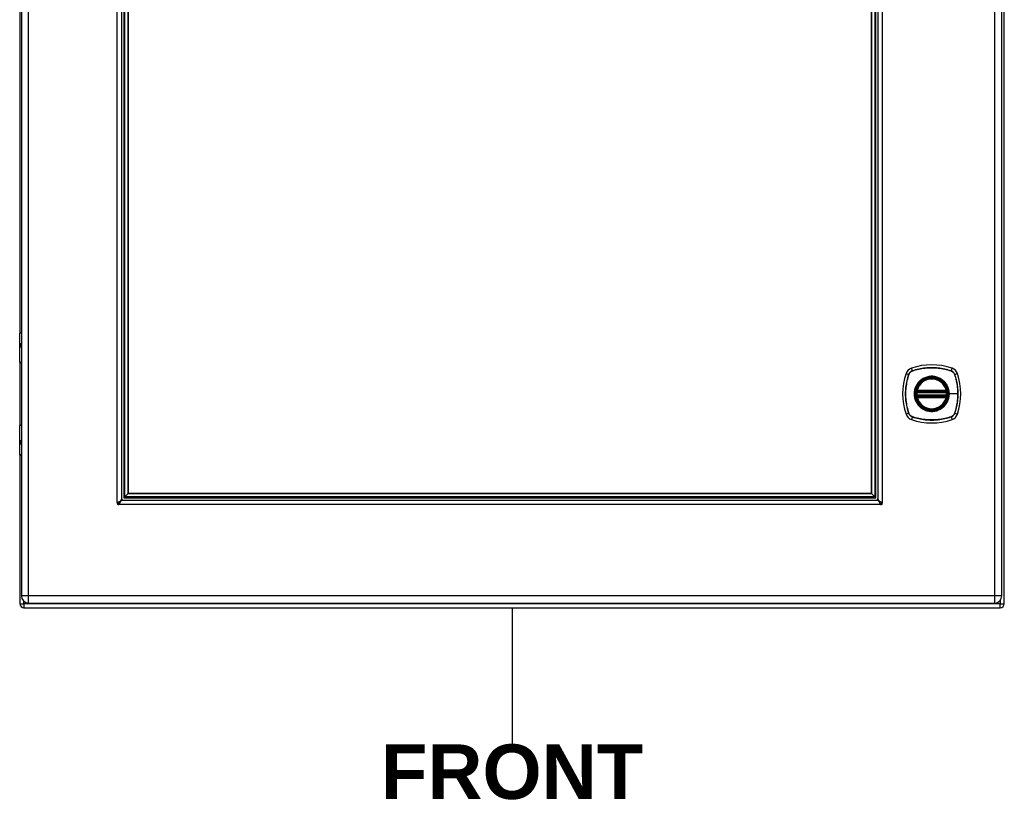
# Model space of a CAD drawing. Header units: inches. Extents: x 0 to 149, y -11 to 97.
# Tile 5 of 13: x 64 to 84, y 37 to 53. Entities that reach past the tile are written whole.
import ezdxf

# ---------------------------------------------------------------- set-up
doc = ezdxf.new("R2010")
doc.units = ezdxf.units.IN
doc.header["$LTSCALE"] = 8.944272
doc.header["$MEASUREMENT"] = 0
doc.layers.get('0').update_dxf_attribs({"lineweight": 25})
for name, color, linetype, lineweight in [('Sketch Geometry(ANSI)', 7, 'Continuous', 25), ('Symbols(ANSI)', 7, 'Continuous', 25), ('Visible Edges(ANSI)', 7, 'Continuous', 25), ('Visible Tangent Edges(ANSI)', 7, 'Continuous', 25)]:
    doc.layers.add(name, color=color, linetype=linetype, lineweight=lineweight)
doc.styles.add('Dimension-ANSI', font='arialbd.ttf')

# ---------------------------------------------------------------- blocks, each defined once
blk = doc.blocks.new('FRONT')
at = {"layer": 'Sketch Geometry(ANSI)'}
blk.add_line((0, 0.15), (0, -0.15), dxfattribs=at)
at = {"layer": 'Symbols(ANSI)', "color": 7, "insert": (0, -0.2119), "char_height": 0.12, "attachment_point": 5, "style": 'Dimension-ANSI'}
blk.add_mtext('\\fArial|b1|i0;FRONT', dxfattribs=at)

msp = doc.modelspace()

# ---------------------------------------------------------------- linework, layer by layer
at = {"layer": 'Visible Edges(ANSI)'}
for p, q in [((83.54636, 41.36297), (83.54636, 60.57944)), ((64.19776, 60.42392), (64.19776, 41.51848)), ((83.49756, 41.51848), (83.49756, 60.42392)), ((66.16572, 58.52875), (66.16572, 43.41365)), ((66.29924, 43.5347), (66.29924, 58.4077)), ((80.93001, 58.4077), (80.93001, 43.5347)), ((81.06353, 43.41365), (81.06353, 58.52875)), ((64.1671, 55.24527), (64.1671, 46.69714)), ((64.16433, 46.12074), (64.16433, 46.68724)), ((64.1834, 46.70631), (64.19776, 46.70631)), ((64.19776, 46.46979), (64.19467, 46.46979)), ((64.19467, 46.42783), (64.19776, 46.42783)), ((64.1671, 46.11197), (64.1671, 44.87824)), ((64.19776, 46.10548), (64.17959, 46.10548)), ((81.83415, 45.55246), (82.40137, 45.55246)), ((81.83017, 45.53326), (82.40535, 45.53326)), ((82.40535, 45.45696), (81.83017, 45.45696)), ((82.40137, 45.43776), (81.83415, 45.43776)), ((64.16433, 44.30298), (64.16433, 44.86948)), ((64.17959, 44.88474), (64.19776, 44.88474)), ((64.19776, 44.56239), (64.19467, 44.56239)), ((64.19467, 44.52042), (64.19776, 44.52042)), ((64.1671, 44.29308), (64.1671, 41.36297)), ((64.19776, 44.2839), (64.1834, 44.2839)), ((66.23143, 43.46689), (66.2136, 43.44906)), ((66.23143, 43.46689), (66.298, 43.53345)), ((66.29924, 43.5347), (66.298, 43.53345)), ((80.93001, 43.5347), (66.29924, 43.5347)), ((80.93125, 43.53345), (80.93001, 43.5347)), ((80.93125, 43.53345), (80.99781, 43.46689)), ((81.01565, 43.44906), (80.99781, 43.46689)), ((66.17819, 43.40118), (81.05105, 43.40118)), ((64.33923, 41.37702), (83.35609, 41.37702)), ((64.24849, 41.28157), (83.46496, 41.28157))]:
    msp.add_line(p, q, dxfattribs=at)
at = {"layer": 'Visible Edges(ANSI)', "flags": 128}
for points in [[(81.81889, 45.54665), (81.81888, 45.54659), (81.81886, 45.54644), (81.81881, 45.54618), (81.81875, 45.54583), (81.81867, 45.54537), (81.81858, 45.54482), (81.81847, 45.54417), (81.81835, 45.54344), (81.81822, 45.54261), (81.81808, 45.5417), (81.81793, 45.54071), (81.81777, 45.53964), (81.8176, 45.5385), (81.81743, 45.5373), (81.81725, 45.53603), (81.81708, 45.5347), (81.8169, 45.53333), (81.81672, 45.53191), (81.81655, 45.53046), (81.81638, 45.52898), (81.81621, 45.52747), (81.81605, 45.52595), (81.8159, 45.52441), (81.81575, 45.52286)], [(81.81575, 45.46736), (81.8159, 45.46581), (81.81605, 45.46425), (81.81621, 45.46272), (81.81638, 45.4612), (81.81655, 45.45971), (81.81673, 45.45826), (81.8169, 45.45685), (81.81708, 45.45547), (81.81726, 45.45415), (81.81743, 45.45289), (81.8176, 45.45168), (81.81777, 45.45055), (81.81793, 45.44948), (81.81808, 45.44849), (81.81823, 45.44758), (81.81836, 45.44676), (81.81848, 45.44602), (81.81858, 45.44538), (81.81867, 45.44483), (81.81875, 45.44438), (81.81881, 45.44403), (81.81885, 45.44378), (81.81888, 45.44362), (81.81889, 45.44357)], [(82.41976, 45.52286), (82.41962, 45.52441), (82.41946, 45.52595), (82.4193, 45.52747), (82.41914, 45.52898), (82.41897, 45.53046), (82.41879, 45.53191), (82.41862, 45.53333), (82.41844, 45.5347), (82.41826, 45.53603), (82.41809, 45.5373), (82.41791, 45.5385), (82.41775, 45.53964), (82.41759, 45.54071), (82.41743, 45.5417), (82.41729, 45.54261), (82.41716, 45.54344), (82.41704, 45.54417), (82.41693, 45.54482), (82.41684, 45.54537), (82.41676, 45.54583), (82.4167, 45.54618), (82.41666, 45.54644), (82.41663, 45.54659), (82.41662, 45.54665)], [(82.41662, 45.44357), (82.41663, 45.44362), (82.41666, 45.44378), (82.4167, 45.44403), (82.41676, 45.44438), (82.41684, 45.44483), (82.41693, 45.44538), (82.41704, 45.44602), (82.41716, 45.44676), (82.41729, 45.44758), (82.41743, 45.44849), (82.41758, 45.44948), (82.41774, 45.45055), (82.41791, 45.45168), (82.41808, 45.45289), (82.41826, 45.45415), (82.41843, 45.45547), (82.41861, 45.45685), (82.41879, 45.45826), (82.41896, 45.45971), (82.41913, 45.4612), (82.4193, 45.46272), (82.41946, 45.46425), (82.41962, 45.46581), (82.41976, 45.46736)], [(66.08433, 43.3534), (66.08446, 43.35349), (66.08461, 43.35359), (66.08479, 43.35371), (66.08498, 43.35384), (66.0852, 43.35399), (66.08544, 43.35414), (66.0857, 43.35431), (66.08598, 43.35448), (66.08629, 43.35467), (66.08661, 43.35486), (66.08695, 43.35507), (66.08732, 43.35527), (66.0877, 43.35549), (66.08807, 43.35569), (66.08842, 43.35588), (66.08876, 43.35606), (66.08908, 43.35622), (66.08938, 43.35638), (66.08966, 43.35652), (66.08993, 43.35665), (66.09016, 43.35676), (66.09038, 43.35687), (66.09057, 43.35695), (66.09073, 43.35703)], [(66.09073, 43.35703), (66.09576, 43.35939), (66.10074, 43.36175), (66.10565, 43.3641), (66.11048, 43.36646), (66.11521, 43.36881), (66.11983, 43.37117), (66.12432, 43.37353), (66.12865, 43.37589), (66.1328, 43.37825), (66.13676, 43.38061), (66.14052, 43.38296), (66.14406, 43.38531), (66.14738, 43.38767), (66.15046, 43.39004), (66.15329, 43.3924), (66.15584, 43.39476), (66.15812, 43.39712), (66.16011, 43.39948), (66.16181, 43.40184), (66.16321, 43.40421), (66.16431, 43.40657), (66.16509, 43.40893), (66.16556, 43.41129), (66.16572, 43.41365)], [(66.12157, 43.32618), (66.1215, 43.32602), (66.12141, 43.32583), (66.12131, 43.32562), (66.12119, 43.32538), (66.12106, 43.32512), (66.12092, 43.32484), (66.12077, 43.32454), (66.1206, 43.32422), (66.12042, 43.32388), (66.12023, 43.32352), (66.12003, 43.32315), (66.11982, 43.32277), (66.11961, 43.32241), (66.11941, 43.32207), (66.11921, 43.32174), (66.11903, 43.32144), (66.11885, 43.32116), (66.11869, 43.3209), (66.11853, 43.32066), (66.11839, 43.32044), (66.11826, 43.32024), (66.11814, 43.32007), (66.11803, 43.31992), (66.11794, 43.31979)], [(66.17819, 43.40118), (66.17583, 43.40102), (66.17347, 43.40055), (66.17112, 43.39977), (66.16877, 43.39868), (66.16641, 43.39729), (66.16405, 43.39559), (66.16169, 43.3936), (66.15933, 43.39133), (66.15697, 43.38878), (66.15462, 43.38597), (66.15226, 43.38291), (66.14991, 43.3796), (66.14755, 43.37605), (66.14519, 43.37228), (66.14282, 43.36831), (66.14046, 43.36415), (66.13811, 43.35983), (66.13574, 43.35535), (66.13338, 43.35072), (66.13102, 43.34597), (66.12866, 43.34113), (66.1263, 43.33621), (66.12394, 43.33122), (66.12157, 43.32618)], [(81.10768, 43.32618), (81.10531, 43.33122), (81.10296, 43.3362), (81.1006, 43.34111), (81.09825, 43.34594), (81.09589, 43.35067), (81.09354, 43.35528), (81.09117, 43.35977), (81.08881, 43.36411), (81.08645, 43.36826), (81.0841, 43.37222), (81.08175, 43.37598), (81.07939, 43.37952), (81.07703, 43.38284), (81.07467, 43.38592), (81.07231, 43.38875), (81.06995, 43.3913), (81.06759, 43.39358), (81.06523, 43.39557), (81.06286, 43.39727), (81.0605, 43.39867), (81.05814, 43.39977), (81.05578, 43.40055), (81.05342, 43.40102), (81.05105, 43.40118)], [(81.06353, 43.41365), (81.06368, 43.41129), (81.06415, 43.40893), (81.06494, 43.40658), (81.06602, 43.40422), (81.06742, 43.40187), (81.06911, 43.39951), (81.0711, 43.39715), (81.07338, 43.39478), (81.07593, 43.39243), (81.07874, 43.39007), (81.0818, 43.38772), (81.08511, 43.38537), (81.08865, 43.38301), (81.09242, 43.38064), (81.0964, 43.37828), (81.10055, 43.37592), (81.10488, 43.37356), (81.10936, 43.3712), (81.11399, 43.36884), (81.11873, 43.36647), (81.12357, 43.36411), (81.1285, 43.36175), (81.13348, 43.35939), (81.13852, 43.35703)], [(81.1113, 43.31979), (81.11122, 43.31992), (81.11111, 43.32007), (81.11099, 43.32024), (81.11086, 43.32044), (81.11072, 43.32066), (81.11056, 43.3209), (81.1104, 43.32116), (81.11022, 43.32144), (81.11004, 43.32174), (81.10984, 43.32207), (81.10964, 43.32241), (81.10943, 43.32277), (81.10922, 43.32315), (81.10902, 43.32352), (81.10882, 43.32388), (81.10865, 43.32422), (81.10848, 43.32454), (81.10833, 43.32484), (81.10819, 43.32512), (81.10806, 43.32538), (81.10794, 43.32562), (81.10784, 43.32583), (81.10775, 43.32602), (81.10768, 43.32618)], [(81.13852, 43.35703), (81.13868, 43.35695), (81.13887, 43.35687), (81.13909, 43.35676), (81.13932, 43.35665), (81.13958, 43.35652), (81.13987, 43.35638), (81.14017, 43.35622), (81.14049, 43.35606), (81.14083, 43.35588), (81.14118, 43.35569), (81.14155, 43.35549), (81.14193, 43.35527), (81.14229, 43.35507), (81.14264, 43.35486), (81.14296, 43.35467), (81.14326, 43.35448), (81.14355, 43.35431), (81.14381, 43.35414), (81.14405, 43.35399), (81.14426, 43.35384), (81.14446, 43.35371), (81.14464, 43.35359), (81.14479, 43.35349), (81.14492, 43.3534)]]:
    msp.add_lwpolyline(points, dxfattribs=at)
at = {"layer": 'Visible Edges(ANSI)'}
for radius in [0.30995, 0.30519]:
    msp.add_circle((82.11776, 45.49511), radius, dxfattribs=at)
for centre, radius, start, end in [((64.1834, 46.68724), 0.01907, 90, 180), ((64.17959, 46.12074), 0.01526, 180, 270), ((81.77402, 45.83884), 0.17167, 108.772163, 161.227837), ((82.11776, 44.82752), 1.23981, 71.227837, 108.772163), ((82.46149, 45.83884), 0.17167, 18.772163, 71.227837), ((82.78535, 45.49511), 1.23981, 161.227837, 198.772163), ((82.11776, 45.49511), 0.30328, 13.634392, 166.365608), ((81.45016, 45.49511), 1.23981, 341.227837, 18.772163), ((82.11776, 45.49511), 0.30328, 166.365608, 170.215981), ((81.83415, 45.5639), 0.01144, 166.365608, 270), ((82.40137, 45.5639), 0.01144, 270, 13.634392), ((82.11776, 45.49511), 0.30328, 9.784019, 13.634392), ((82.11776, 45.49511), 0.30328, 174.749905, 185.250095), ((81.83017, 45.5447), 0.01144, 170.215981, 270), ((81.83017, 45.44552), 0.01144, 90, 189.784019), ((82.11776, 45.49511), 0.30328, 189.784019, 193.634392), ((81.83415, 45.42632), 0.01144, 90, 193.634392), ((82.11776, 45.49511), 0.30328, 193.634392, 346.365608), ((82.40137, 45.42632), 0.01144, 346.365608, 90), ((82.40535, 45.5447), 0.01144, 270, 9.784019), ((82.40535, 45.44552), 0.01144, 350.215981, 90), ((82.11776, 45.49511), 0.30328, 346.365608, 350.215981), ((82.11776, 45.49511), 0.30328, 354.749905, 5.250095), ((81.77402, 45.15137), 0.17167, 198.772163, 251.227837), ((82.11776, 46.1627), 1.23981, 251.227837, 288.772163), ((82.46149, 45.15137), 0.17167, 288.772163, 341.227837), ((64.17959, 44.86948), 0.01526, 90, 180), ((64.1834, 44.30298), 0.01907, 180, 270), ((66.21417, 43.44963), 0.04845, 180, 270), ((81.01508, 43.44963), 0.04845, 270, 0), ((66.10444, 43.3399), 0.02422, 146.132024, 303.867976), ((66.14489, 43.37986), 0.03004, 200.071991, 248.678274), ((66.21417, 43.44963), 0.0866, 223.119522, 226.880478), ((81.01508, 43.44963), 0.0866, 313.119522, 316.880478), ((81.08436, 43.37986), 0.03004, 291.321726, 339.928009), ((81.1248, 43.3399), 0.02422, 236.132024, 33.867976), ((64.33923, 41.51848), 0.14147, 180, 270), ((83.35609, 41.51848), 0.14147, 270, 0), ((64.24849, 41.36297), 0.08139, 180, 270), ((83.46496, 41.36297), 0.08139, 270, 0)]:
    msp.add_arc(centre, radius, start, end, dxfattribs=at)
at = {"layer": 'Visible Tangent Edges(ANSI)'}
for p, q in [((64.33923, 41.51848), (64.33923, 60.42392)), ((83.35609, 60.42392), (83.35609, 41.51848)), ((66.08433, 43.3534), (66.08433, 58.589)), ((81.14492, 58.589), (81.14492, 43.3534)), ((66.2136, 58.49334), (66.2136, 43.44906)), ((66.23143, 43.46689), (66.23143, 58.47551)), ((66.298, 58.40895), (66.298, 43.53345)), ((80.93125, 43.53345), (80.93125, 58.40895)), ((80.99781, 58.47551), (80.99781, 43.46689)), ((81.01565, 43.44906), (81.01565, 58.49334)), ((64.19776, 46.68724), (64.16433, 46.68724)), ((64.18629, 46.47933), (64.19776, 46.47933)), ((64.19776, 46.41829), (64.18629, 46.41829)), ((64.16433, 46.12074), (64.19776, 46.12074)), ((81.73686, 45.94817), (81.71878, 46.00138)), ((81.73753, 45.94617), (81.73795, 45.94632)), ((82.49756, 45.94632), (82.49799, 45.94617)), ((82.49865, 45.94817), (82.51674, 46.00138)), ((81.61149, 45.89409), (81.6647, 45.876)), ((81.66655, 45.87491), (81.6667, 45.87534)), ((82.56882, 45.87534), (82.56897, 45.87491)), ((82.57082, 45.876), (82.62403, 45.89409)), ((81.82303, 45.5666), (81.83415, 45.5639)), ((81.83415, 45.55246), (81.83415, 45.5639)), ((82.40137, 45.5639), (81.83415, 45.5639)), ((81.83415, 45.54286), (81.83415, 45.55246)), ((82.40137, 45.5639), (82.41249, 45.5666)), ((82.40137, 45.5639), (82.40137, 45.55246)), ((82.40137, 45.55246), (82.40137, 45.54286)), ((81.82715, 45.52181), (81.81575, 45.52286)), ((81.82715, 45.4684), (81.81575, 45.46736)), ((81.82467, 45.54565), (81.81889, 45.54665)), ((81.81889, 45.44357), (81.82467, 45.44457)), ((81.83415, 45.42632), (81.82303, 45.42362)), ((81.82715, 45.52181), (82.40837, 45.52181)), ((82.40837, 45.4684), (81.82715, 45.4684)), ((81.83017, 45.53326), (81.83017, 45.54303)), ((81.83017, 45.44719), (81.83017, 45.45696)), ((81.83415, 45.54286), (82.40137, 45.54286)), ((81.83415, 45.43776), (81.83415, 45.44736)), ((82.40137, 45.44736), (81.83415, 45.44736)), ((81.83415, 45.42632), (81.83415, 45.43776)), ((81.83415, 45.42632), (82.40137, 45.42632)), ((82.40137, 45.44736), (82.40137, 45.43776)), ((82.40137, 45.43776), (82.40137, 45.42632)), ((82.41249, 45.42362), (82.40137, 45.42632)), ((82.40535, 45.54303), (82.40535, 45.53326)), ((82.40535, 45.45696), (82.40535, 45.44719)), ((82.41976, 45.52286), (82.40837, 45.52181)), ((82.41976, 45.46736), (82.40837, 45.4684)), ((82.41662, 45.54665), (82.41085, 45.54565)), ((82.41085, 45.44457), (82.41662, 45.44357)), ((82.45897, 45.49511), (82.46356, 45.49511)), ((82.63211, 45.49511), (82.46356, 45.49511)), ((81.6647, 45.11421), (81.61149, 45.09613)), ((81.6667, 45.11488), (81.66655, 45.1153)), ((81.73686, 45.04205), (81.71878, 44.98884)), ((81.73795, 45.0439), (81.73753, 45.04405)), ((82.49799, 45.04405), (82.49756, 45.0439)), ((82.49865, 45.04205), (82.51674, 44.98884)), ((82.56897, 45.1153), (82.56882, 45.11488)), ((82.57082, 45.11421), (82.62403, 45.09613)), ((64.19776, 44.86948), (64.16433, 44.86948)), ((64.18629, 44.57192), (64.19776, 44.57192)), ((64.19776, 44.51089), (64.18629, 44.51089)), ((64.16433, 44.30298), (64.19776, 44.30298)), ((66.2136, 43.44906), (81.01565, 43.44906)), ((80.99781, 43.46689), (66.23143, 43.46689)), ((66.298, 43.53345), (80.93125, 43.53345)), ((81.1113, 43.31979), (66.11794, 43.31979)), ((64.33923, 41.51848), (64.19776, 41.51848)), ((83.35609, 41.51848), (64.33923, 41.51848)), ((64.33923, 41.37702), (64.33923, 41.51848)), ((83.35609, 41.51848), (83.35609, 41.37702)), ((83.49756, 41.51848), (83.35609, 41.51848)), ((64.1671, 41.36297), (64.24849, 41.36297)), ((64.24849, 41.36297), (64.24849, 41.40995)), ((64.24849, 41.36297), (64.24849, 41.28157)), ((64.32989, 41.36297), (64.24849, 41.36297)), ((83.46496, 41.36297), (64.32989, 41.36297)), ((83.46496, 41.42815), (83.46496, 41.36297)), ((83.46496, 41.28157), (83.46496, 41.36297)), ((83.46496, 41.36297), (83.54636, 41.36297))]:
    msp.add_line(p, q, dxfattribs=at)
at = {"layer": 'Visible Tangent Edges(ANSI)', "flags": 128}
for points in [[(64.18629, 46.47933), (64.18424, 46.47911), (64.18229, 46.47842), (64.1805, 46.47726), (64.17887, 46.47563), (64.17741, 46.47352), (64.17614, 46.47096), (64.17506, 46.46798), (64.17419, 46.46462), (64.17351, 46.46094), (64.17303, 46.45702), (64.17275, 46.45294), (64.17266, 46.44877), (64.17275, 46.44461), (64.17304, 46.44053), (64.17353, 46.43662), (64.17421, 46.43295), (64.17508, 46.42959), (64.17616, 46.42661), (64.17743, 46.42408), (64.1789, 46.422), (64.18053, 46.42038), (64.18232, 46.41922), (64.18425, 46.41853), (64.18629, 46.41829)], [(64.19467, 46.42783), (64.19274, 46.42799), (64.19092, 46.42847), (64.18922, 46.42926), (64.18767, 46.43038), (64.18628, 46.43181), (64.18507, 46.43355), (64.18405, 46.4356), (64.18322, 46.43791), (64.18258, 46.44043), (64.18212, 46.44312), (64.18185, 46.44592), (64.18176, 46.44879), (64.18184, 46.45165), (64.18211, 46.45445), (64.18257, 46.45715), (64.18321, 46.45968), (64.18404, 46.46199), (64.18506, 46.46404), (64.18626, 46.4658), (64.18764, 46.46725), (64.18919, 46.46837), (64.19089, 46.46917), (64.19273, 46.46964), (64.19467, 46.46979)], [(81.73686, 45.94817), (81.73271, 45.94669), (81.72862, 45.94505), (81.72459, 45.94326), (81.72064, 45.94131), (81.71676, 45.93921), (81.71297, 45.93697), (81.70927, 45.93457), (81.70566, 45.93204), (81.70215, 45.92937), (81.69875, 45.92657), (81.69546, 45.92364), (81.69228, 45.92058), (81.68923, 45.9174), (81.6863, 45.91411), (81.68349, 45.91071), (81.68083, 45.9072), (81.6783, 45.90359), (81.67591, 45.89989), (81.67366, 45.8961), (81.67156, 45.89222), (81.66961, 45.88827), (81.66781, 45.88425), (81.66617, 45.88015), (81.6647, 45.876)], [(81.6667, 45.87534), (81.66819, 45.8794), (81.66983, 45.88339), (81.67163, 45.88732), (81.67357, 45.89119), (81.67565, 45.89497), (81.67787, 45.89867), (81.68023, 45.90229), (81.68272, 45.90582), (81.68535, 45.90924), (81.6881, 45.91257), (81.69097, 45.91579), (81.69396, 45.9189), (81.69707, 45.92189), (81.70029, 45.92477), (81.70362, 45.92752), (81.70705, 45.93014), (81.71057, 45.93264), (81.71419, 45.935), (81.71789, 45.93722), (81.72168, 45.9393), (81.72554, 45.94124), (81.72947, 45.94303), (81.73347, 45.94468), (81.73753, 45.94617)], [(82.49865, 45.94817), (82.46795, 45.95808), (82.43694, 45.96718), (82.40564, 45.97543), (82.3741, 45.98284), (82.34234, 45.98939), (82.31041, 45.99507), (82.27833, 45.99988), (82.24614, 46.00381), (82.21389, 46.00686), (82.1816, 46.00903), (82.14931, 46.01032), (82.11706, 46.01074), (82.08481, 46.01028), (82.05257, 46.00895), (82.02036, 46.00675), (81.98823, 46.00368), (81.95622, 45.99974), (81.92432, 45.99494), (81.89258, 45.98927), (81.86101, 45.98275), (81.82963, 45.97537), (81.79846, 45.96715), (81.76753, 45.95808), (81.73686, 45.94817)], [(81.73795, 45.94632), (81.7685, 45.95629), (81.79932, 45.96542), (81.83038, 45.97371), (81.86166, 45.98116), (81.89314, 45.98775), (81.92479, 45.99347), (81.95659, 45.99833), (81.98853, 46.00232), (82.02058, 46.00543), (82.05271, 46.00766), (82.08488, 46.009), (82.11706, 46.00946), (82.14924, 46.00904), (82.18145, 46.00773), (82.21367, 46.00553), (82.24584, 46.00244), (82.27795, 45.99846), (82.30994, 45.9936), (82.34179, 45.98786), (82.37345, 45.98125), (82.40489, 45.97378), (82.43608, 45.96545), (82.46698, 45.9563), (82.49756, 45.94632)], [(82.49799, 45.94617), (82.50204, 45.94468), (82.50604, 45.94303), (82.50997, 45.94124), (82.51383, 45.9393), (82.51762, 45.93721), (82.52132, 45.93499), (82.52494, 45.93263), (82.52846, 45.93014), (82.53189, 45.92752), (82.53522, 45.92477), (82.53844, 45.9219), (82.54155, 45.9189), (82.54454, 45.91579), (82.54742, 45.91257), (82.55017, 45.90925), (82.55279, 45.90582), (82.55529, 45.90229), (82.55765, 45.89868), (82.55987, 45.89498), (82.56195, 45.89119), (82.56389, 45.88733), (82.56568, 45.88339), (82.56733, 45.8794), (82.56882, 45.87534)], [(82.57082, 45.876), (82.56934, 45.88015), (82.5677, 45.88425), (82.56591, 45.88827), (82.56396, 45.89223), (82.56186, 45.8961), (82.55961, 45.89989), (82.55722, 45.9036), (82.55469, 45.9072), (82.55202, 45.91071), (82.54922, 45.91411), (82.54629, 45.9174), (82.54323, 45.92058), (82.54005, 45.92364), (82.53676, 45.92657), (82.53336, 45.92937), (82.52985, 45.93204), (82.52624, 45.93457), (82.52254, 45.93696), (82.51875, 45.93921), (82.51487, 45.94131), (82.51092, 45.94326), (82.50689, 45.94505), (82.5028, 45.94669), (82.49865, 45.94817)], [(81.6647, 45.876), (81.65478, 45.8453), (81.64569, 45.81429), (81.63743, 45.783), (81.63003, 45.75145), (81.62348, 45.71969), (81.6178, 45.68776), (81.61299, 45.65568), (81.60906, 45.62349), (81.60601, 45.59124), (81.60384, 45.55895), (81.60255, 45.52666), (81.60213, 45.49441), (81.60258, 45.46216), (81.60391, 45.42992), (81.60611, 45.39771), (81.60918, 45.36559), (81.61312, 45.33357), (81.61793, 45.30168), (81.62359, 45.26993), (81.63012, 45.23836), (81.63749, 45.20698), (81.64572, 45.17581), (81.65479, 45.14488), (81.6647, 45.11421)], [(81.66655, 45.1153), (81.65658, 45.14586), (81.64744, 45.17667), (81.63915, 45.20773), (81.63171, 45.23901), (81.62512, 45.27049), (81.61939, 45.30214), (81.61453, 45.33394), (81.61055, 45.36588), (81.60744, 45.39793), (81.60521, 45.43006), (81.60386, 45.46224), (81.6034, 45.49441), (81.60382, 45.52659), (81.60513, 45.5588), (81.60733, 45.59102), (81.61042, 45.6232), (81.6144, 45.6553), (81.61926, 45.68729), (81.625, 45.71914), (81.63162, 45.7508), (81.63909, 45.78224), (81.64741, 45.81343), (81.65657, 45.84433), (81.66655, 45.87491)], [(82.45897, 45.49511), (82.44735, 45.40661), (82.4133, 45.32425), (82.35899, 45.25339), (82.28842, 45.19944), (82.20594, 45.16544), (82.11737, 45.15391), (82.02907, 45.1656), (81.94666, 45.19979), (81.87603, 45.2539), (81.82212, 45.32438), (81.78812, 45.40695), (81.77654, 45.49529), (81.7882, 45.58373), (81.82237, 45.66623), (81.87648, 45.73677), (81.94698, 45.79071), (82.02939, 45.8247), (82.11793, 45.83631), (82.20637, 45.82466), (82.28878, 45.79048), (82.35938, 45.73641), (82.41343, 45.66577), (82.44737, 45.58347), (82.45897, 45.49511)], [(81.89726, 45.7612), (81.8952, 45.75947), (81.89315, 45.75773), (81.89111, 45.75597), (81.88909, 45.75419), (81.88708, 45.7524), (81.88509, 45.7506), (81.88311, 45.74878), (81.88114, 45.74694), (81.87919, 45.74509), (81.87725, 45.74323), (81.87532, 45.74135), (81.87341, 45.73945), (81.87152, 45.73754), (81.86964, 45.73562), (81.86777, 45.73368), (81.86592, 45.73173), (81.86409, 45.72976), (81.86227, 45.72778), (81.86046, 45.72579), (81.85867, 45.72378), (81.8569, 45.72175), (81.85514, 45.71972), (81.85339, 45.71767), (81.85167, 45.71561)], [(82.33826, 45.7612), (82.32262, 45.77343), (82.30625, 45.78476), (82.28922, 45.79515), (82.27161, 45.80457), (82.25349, 45.81297), (82.23494, 45.82032), (82.21603, 45.82658), (82.19684, 45.83171), (82.17737, 45.83571), (82.15762, 45.83858), (82.13769, 45.84031), (82.11768, 45.8409), (82.09769, 45.84033), (82.07779, 45.83858), (82.05803, 45.83567), (82.03848, 45.83163), (82.0192, 45.82647), (82.00025, 45.82022), (81.98171, 45.8129), (81.96363, 45.80453), (81.94609, 45.79512), (81.92915, 45.78474), (81.91286, 45.77342), (81.89726, 45.7612)], [(82.38385, 45.71561), (82.38212, 45.71767), (82.38037, 45.71972), (82.37861, 45.72176), (82.37684, 45.72378), (82.37505, 45.72579), (82.37324, 45.72779), (82.37142, 45.72977), (82.36958, 45.73174), (82.36773, 45.73369), (82.36587, 45.73563), (82.36399, 45.73755), (82.36209, 45.73946), (82.36018, 45.74136), (82.35826, 45.74324), (82.35632, 45.7451), (82.35437, 45.74695), (82.3524, 45.74879), (82.35042, 45.75061), (82.34843, 45.75241), (82.34642, 45.7542), (82.3444, 45.75597), (82.34236, 45.75773), (82.34032, 45.75947), (82.33826, 45.7612)], [(82.56897, 45.87491), (82.57406, 45.85966), (82.57894, 45.84434), (82.58362, 45.82895), (82.58808, 45.8135), (82.59234, 45.79799), (82.59638, 45.78243), (82.60021, 45.7668), (82.60383, 45.75111), (82.60724, 45.73536), (82.61043, 45.71956), (82.61341, 45.7037), (82.61617, 45.6878), (82.61871, 45.67186), (82.62103, 45.65589), (82.62314, 45.63988), (82.62502, 45.62384), (82.62668, 45.60778), (82.62812, 45.5917), (82.62934, 45.57561), (82.63034, 45.55951), (82.63111, 45.54341), (82.63167, 45.5273), (82.632, 45.5112), (82.63211, 45.49511)], [(82.57082, 45.11421), (82.58073, 45.14489), (82.58981, 45.17588), (82.59807, 45.20715), (82.60547, 45.23867), (82.61202, 45.27041), (82.6177, 45.30233), (82.6225, 45.33439), (82.62644, 45.36656), (82.62949, 45.39879), (82.63166, 45.43107), (82.63296, 45.46334), (82.63339, 45.49557), (82.63294, 45.5278), (82.63161, 45.56004), (82.62942, 45.59227), (82.62635, 45.62445), (82.62241, 45.65653), (82.61759, 45.6885), (82.61192, 45.7203), (82.60539, 45.75191), (82.59801, 45.78329), (82.58979, 45.81443), (82.58072, 45.84535), (82.57082, 45.876)], [(81.85167, 45.71561), (81.83943, 45.69998), (81.82808, 45.68362), (81.81767, 45.66661), (81.80824, 45.64901), (81.79983, 45.63089), (81.7925, 45.61231), (81.78626, 45.59336), (81.78113, 45.57411), (81.77713, 45.55459), (81.77425, 45.53487), (81.77253, 45.51497), (81.77195, 45.49497), (81.77254, 45.47499), (81.77428, 45.45515), (81.77715, 45.4355), (81.78119, 45.41599), (81.78636, 45.39668), (81.79263, 45.37768), (81.79997, 45.35908), (81.80836, 45.34096), (81.81774, 45.32344), (81.82811, 45.30652), (81.83944, 45.29022), (81.85167, 45.27461)], [(81.82303, 45.5666), (81.82282, 45.56569), (81.82263, 45.56478), (81.82246, 45.56387), (81.82232, 45.56295), (81.8222, 45.56203), (81.8221, 45.56111), (81.82202, 45.56018), (81.82197, 45.55926), (81.82194, 45.55834), (81.82193, 45.55743), (81.82195, 45.55652), (81.82199, 45.55561), (81.82206, 45.5547), (81.82215, 45.5538), (81.82227, 45.55291), (81.82242, 45.55203), (81.8226, 45.55117), (81.8228, 45.55032), (81.82303, 45.54948), (81.8233, 45.54867), (81.82359, 45.54787), (81.82392, 45.5471), (81.82428, 45.54636), (81.82467, 45.54565)], [(82.46356, 45.49511), (82.46341, 45.50505), (82.46297, 45.51499), (82.46225, 45.52494), (82.46123, 45.53487), (82.45993, 45.54478), (82.45834, 45.55465), (82.45647, 45.56447), (82.45433, 45.57422), (82.45191, 45.5839), (82.44921, 45.5935), (82.44624, 45.60299), (82.44299, 45.61238), (82.43948, 45.62168), (82.43568, 45.63089), (82.43162, 45.64), (82.4273, 45.64899), (82.42271, 45.65787), (82.41787, 45.6666), (82.41279, 45.67518), (82.40747, 45.6836), (82.4019, 45.69186), (82.39611, 45.69995), (82.39009, 45.70787), (82.38385, 45.71561)], [(82.41085, 45.54565), (82.41124, 45.54636), (82.41159, 45.5471), (82.41192, 45.54787), (82.41222, 45.54867), (82.41248, 45.54948), (82.41271, 45.55032), (82.41292, 45.55117), (82.41309, 45.55203), (82.41324, 45.55291), (82.41336, 45.5538), (82.41346, 45.5547), (82.41352, 45.55561), (82.41357, 45.55652), (82.41358, 45.55743), (82.41358, 45.55834), (82.41355, 45.55926), (82.41349, 45.56018), (82.41342, 45.56111), (82.41332, 45.56203), (82.41319, 45.56295), (82.41305, 45.56387), (82.41288, 45.56478), (82.4127, 45.56569), (82.41249, 45.5666)], [(81.82467, 45.44457), (81.82428, 45.44386), (81.82392, 45.44312), (81.82359, 45.44234), (81.8233, 45.44155), (81.82303, 45.44073), (81.8228, 45.4399), (81.8226, 45.43905), (81.82242, 45.43818), (81.82227, 45.4373), (81.82215, 45.43641), (81.82206, 45.43552), (81.82199, 45.43461), (81.82195, 45.4337), (81.82193, 45.43279), (81.82194, 45.43187), (81.82197, 45.43095), (81.82202, 45.43003), (81.8221, 45.42911), (81.8222, 45.42819), (81.82232, 45.42727), (81.82246, 45.42635), (81.82263, 45.42543), (81.82282, 45.42452), (81.82303, 45.42362)], [(81.82467, 45.54565), (81.82485, 45.54549), (81.82504, 45.54534), (81.82523, 45.54519), (81.82543, 45.54505), (81.82563, 45.54491), (81.82584, 45.54477), (81.82605, 45.54463), (81.82627, 45.5445), (81.82649, 45.54437), (81.82671, 45.54425), (81.82694, 45.54413), (81.82717, 45.54401), (81.82741, 45.5439), (81.82765, 45.54379), (81.82789, 45.54369), (81.82813, 45.5436), (81.82838, 45.54351), (81.82863, 45.54342), (81.82888, 45.54334), (81.82913, 45.54327), (81.82939, 45.5432), (81.82965, 45.54314), (81.82991, 45.54308), (81.83017, 45.54303)], [(81.83017, 45.44719), (81.82991, 45.44714), (81.82965, 45.44708), (81.82939, 45.44702), (81.82913, 45.44695), (81.82888, 45.44688), (81.82863, 45.4468), (81.82838, 45.44672), (81.82813, 45.44663), (81.82789, 45.44653), (81.82764, 45.44643), (81.8274, 45.44633), (81.82717, 45.44622), (81.82694, 45.4461), (81.82671, 45.44598), (81.82649, 45.44586), (81.82627, 45.44573), (81.82605, 45.44559), (81.82584, 45.44546), (81.82563, 45.44531), (81.82543, 45.44517), (81.82523, 45.44502), (81.82504, 45.44487), (81.82485, 45.44472), (81.82467, 45.44457)], [(81.82715, 45.52181), (81.82729, 45.52256), (81.82744, 45.5233), (81.82759, 45.52403), (81.82775, 45.52476), (81.82791, 45.52547), (81.82808, 45.52617), (81.82825, 45.52685), (81.82842, 45.52751), (81.82859, 45.52815), (81.82876, 45.52876), (81.82893, 45.52934), (81.82909, 45.52988), (81.82924, 45.5304), (81.82939, 45.53087), (81.82953, 45.53131), (81.82965, 45.53171), (81.82977, 45.53207), (81.82987, 45.53238), (81.82996, 45.53264), (81.83003, 45.53286), (81.83009, 45.53303), (81.83013, 45.53316), (81.83016, 45.53323), (81.83017, 45.53326)], [(81.83017, 45.45696), (81.83016, 45.45698), (81.83013, 45.45706), (81.83009, 45.45718), (81.83003, 45.45735), (81.82996, 45.45757), (81.82987, 45.45783), (81.82977, 45.45814), (81.82966, 45.45849), (81.82953, 45.45889), (81.82939, 45.45933), (81.82924, 45.4598), (81.82909, 45.46032), (81.82893, 45.46086), (81.82877, 45.46144), (81.8286, 45.46205), (81.82843, 45.46269), (81.82826, 45.46335), (81.82809, 45.46403), (81.82792, 45.46473), (81.82775, 45.46544), (81.82759, 45.46617), (81.82744, 45.46691), (81.82729, 45.46766), (81.82715, 45.4684)], [(81.83017, 45.54303), (81.83033, 45.54302), (81.8305, 45.543), (81.83066, 45.54299), (81.83083, 45.54298), (81.83099, 45.54297), (81.83116, 45.54295), (81.83132, 45.54294), (81.83149, 45.54293), (81.83165, 45.54292), (81.83182, 45.54292), (81.83198, 45.54291), (81.83215, 45.5429), (81.83232, 45.54289), (81.83248, 45.54289), (81.83265, 45.54288), (81.83282, 45.54288), (81.83298, 45.54287), (81.83315, 45.54287), (81.83332, 45.54286), (81.83348, 45.54286), (81.83365, 45.54286), (81.83381, 45.54286), (81.83398, 45.54286), (81.83415, 45.54286)], [(81.83415, 45.44736), (81.83398, 45.44736), (81.83381, 45.44736), (81.83365, 45.44736), (81.83348, 45.44735), (81.83332, 45.44735), (81.83315, 45.44735), (81.83298, 45.44734), (81.83282, 45.44734), (81.83265, 45.44734), (81.83248, 45.44733), (81.83232, 45.44732), (81.83215, 45.44732), (81.83198, 45.44731), (81.83182, 45.4473), (81.83165, 45.44729), (81.83149, 45.44728), (81.83132, 45.44727), (81.83116, 45.44726), (81.83099, 45.44725), (81.83083, 45.44724), (81.83066, 45.44723), (81.8305, 45.44721), (81.83033, 45.4472), (81.83017, 45.44719)], [(82.38385, 45.27461), (82.3901, 45.28237), (82.39614, 45.29031), (82.40195, 45.29843), (82.40753, 45.30672), (82.41286, 45.31517), (82.41795, 45.32376), (82.42278, 45.33249), (82.42736, 45.34134), (82.43167, 45.35031), (82.43571, 45.35939), (82.43949, 45.36858), (82.44301, 45.37788), (82.44626, 45.38728), (82.44923, 45.39678), (82.45194, 45.40637), (82.45437, 45.41604), (82.45652, 45.4258), (82.45838, 45.43562), (82.45997, 45.44549), (82.46126, 45.45539), (82.46227, 45.46532), (82.46298, 45.47526), (82.46342, 45.48519), (82.46356, 45.49511)], [(82.40137, 45.54286), (82.40153, 45.54286), (82.4017, 45.54286), (82.40187, 45.54286), (82.40203, 45.54286), (82.4022, 45.54286), (82.40237, 45.54287), (82.40253, 45.54287), (82.4027, 45.54288), (82.40286, 45.54288), (82.40303, 45.54289), (82.4032, 45.54289), (82.40336, 45.5429), (82.40353, 45.54291), (82.4037, 45.54292), (82.40386, 45.54292), (82.40403, 45.54293), (82.40419, 45.54294), (82.40436, 45.54295), (82.40452, 45.54297), (82.40469, 45.54298), (82.40485, 45.54299), (82.40502, 45.543), (82.40518, 45.54302), (82.40535, 45.54303)], [(82.40535, 45.44719), (82.40518, 45.4472), (82.40502, 45.44721), (82.40485, 45.44723), (82.40469, 45.44724), (82.40452, 45.44725), (82.40436, 45.44726), (82.40419, 45.44727), (82.40403, 45.44728), (82.40386, 45.44729), (82.4037, 45.4473), (82.40353, 45.44731), (82.40336, 45.44732), (82.4032, 45.44732), (82.40303, 45.44733), (82.40286, 45.44734), (82.4027, 45.44734), (82.40253, 45.44734), (82.40237, 45.44735), (82.4022, 45.44735), (82.40203, 45.44735), (82.40187, 45.44736), (82.4017, 45.44736), (82.40153, 45.44736), (82.40137, 45.44736)], [(82.40535, 45.54303), (82.40561, 45.54308), (82.40587, 45.54313), (82.40612, 45.5432), (82.40638, 45.54326), (82.40663, 45.54334), (82.40689, 45.54342), (82.40714, 45.5435), (82.40738, 45.54359), (82.40763, 45.54368), (82.40787, 45.54378), (82.40811, 45.54389), (82.40834, 45.544), (82.40858, 45.54412), (82.4088, 45.54424), (82.40903, 45.54436), (82.40925, 45.54449), (82.40946, 45.54462), (82.40968, 45.54476), (82.40988, 45.5449), (82.41009, 45.54505), (82.41028, 45.54519), (82.41048, 45.54534), (82.41067, 45.54549), (82.41085, 45.54565)], [(82.40535, 45.53326), (82.40535, 45.53323), (82.40538, 45.53316), (82.40542, 45.53303), (82.40548, 45.53286), (82.40555, 45.53264), (82.40564, 45.53238), (82.40575, 45.53207), (82.40586, 45.53171), (82.40599, 45.53131), (82.40613, 45.53087), (82.40627, 45.5304), (82.40643, 45.52988), (82.40659, 45.52934), (82.40675, 45.52876), (82.40692, 45.52815), (82.40709, 45.52751), (82.40726, 45.52685), (82.40743, 45.52617), (82.4076, 45.52547), (82.40776, 45.52476), (82.40792, 45.52403), (82.40808, 45.5233), (82.40823, 45.52256), (82.40837, 45.52181)], [(82.40837, 45.4684), (82.40822, 45.46766), (82.40808, 45.46691), (82.40792, 45.46617), (82.40776, 45.46544), (82.4076, 45.46473), (82.40743, 45.46403), (82.40726, 45.46335), (82.40709, 45.46269), (82.40692, 45.46205), (82.40675, 45.46144), (82.40658, 45.46086), (82.40642, 45.46032), (82.40627, 45.4598), (82.40612, 45.45933), (82.40598, 45.45889), (82.40586, 45.45849), (82.40574, 45.45814), (82.40564, 45.45783), (82.40555, 45.45757), (82.40548, 45.45735), (82.40542, 45.45718), (82.40538, 45.45706), (82.40535, 45.45698), (82.40535, 45.45696)], [(82.41085, 45.44457), (82.41067, 45.44472), (82.41048, 45.44487), (82.41028, 45.44502), (82.41009, 45.44517), (82.40988, 45.44531), (82.40968, 45.44545), (82.40946, 45.44558), (82.40925, 45.44572), (82.40903, 45.44584), (82.4088, 45.44597), (82.40857, 45.44609), (82.40834, 45.4462), (82.40811, 45.44632), (82.40787, 45.44642), (82.40763, 45.44652), (82.40738, 45.44662), (82.40713, 45.44671), (82.40689, 45.4468), (82.40663, 45.44688), (82.40638, 45.44695), (82.40612, 45.44702), (82.40587, 45.44708), (82.40561, 45.44714), (82.40535, 45.44719)], [(82.41249, 45.42362), (82.4127, 45.42452), (82.41288, 45.42543), (82.41305, 45.42635), (82.41319, 45.42727), (82.41332, 45.42819), (82.41342, 45.42911), (82.41349, 45.43003), (82.41355, 45.43095), (82.41358, 45.43187), (82.41358, 45.43279), (82.41357, 45.4337), (82.41352, 45.43461), (82.41346, 45.43552), (82.41336, 45.43641), (82.41324, 45.4373), (82.41309, 45.43818), (82.41292, 45.43905), (82.41271, 45.4399), (82.41248, 45.44073), (82.41222, 45.44155), (82.41192, 45.44234), (82.41159, 45.44312), (82.41124, 45.44386), (82.41085, 45.44457)], [(82.63211, 45.49511), (82.632, 45.47905), (82.63167, 45.46298), (82.63112, 45.4469), (82.63035, 45.43082), (82.62935, 45.41474), (82.62814, 45.39866), (82.6267, 45.3826), (82.62504, 45.36654), (82.62316, 45.35051), (82.62106, 45.3345), (82.61873, 45.31851), (82.61619, 45.30256), (82.61343, 45.28665), (82.61045, 45.27078), (82.60726, 45.25495), (82.60384, 45.23917), (82.60022, 45.22345), (82.59638, 45.20779), (82.59233, 45.1922), (82.58807, 45.17667), (82.5836, 45.16121), (82.57893, 45.14582), (82.57407, 45.1306), (82.56897, 45.1153)], [(81.85167, 45.27461), (81.85339, 45.27255), (81.85514, 45.2705), (81.8569, 45.26846), (81.85867, 45.26644), (81.86046, 45.26443), (81.86226, 45.26244), (81.86408, 45.26046), (81.86592, 45.25849), (81.86777, 45.25654), (81.86963, 45.2546), (81.87151, 45.25268), (81.8734, 45.25077), (81.87531, 45.24888), (81.87724, 45.247), (81.87917, 45.24513), (81.88113, 45.24328), (81.88309, 45.24145), (81.88507, 45.23963), (81.88707, 45.23782), (81.88908, 45.23603), (81.8911, 45.23425), (81.89314, 45.23249), (81.89519, 45.23075), (81.89726, 45.22902)], [(81.89726, 45.22902), (81.91291, 45.21678), (81.92928, 45.20545), (81.94631, 45.19507), (81.96391, 45.18567), (81.98202, 45.17728), (82.00057, 45.16993), (82.01949, 45.16367), (82.03871, 45.15851), (82.05815, 45.1545), (82.07783, 45.15164), (82.09772, 45.14991), (82.11772, 45.14932), (82.13773, 45.14989), (82.15764, 45.15162), (82.1774, 45.15451), (82.19694, 45.15854), (82.21621, 45.16369), (82.23515, 45.16993), (82.2537, 45.17726), (82.27179, 45.18564), (82.28938, 45.19507), (82.30635, 45.20546), (82.32265, 45.21679), (82.33826, 45.22902)], [(82.33826, 45.22902), (82.34031, 45.23074), (82.34236, 45.23248), (82.34439, 45.23424), (82.34641, 45.23601), (82.34841, 45.23779), (82.35041, 45.2396), (82.35238, 45.24141), (82.35435, 45.24325), (82.3563, 45.24509), (82.35824, 45.24696), (82.36016, 45.24883), (82.36207, 45.25073), (82.36396, 45.25264), (82.36584, 45.25456), (82.36771, 45.2565), (82.36956, 45.25845), (82.3714, 45.26042), (82.37322, 45.2624), (82.37503, 45.2644), (82.37682, 45.26641), (82.3786, 45.26844), (82.38036, 45.27048), (82.38211, 45.27254), (82.38385, 45.27461)], [(81.6647, 45.11421), (81.66617, 45.11006), (81.66781, 45.10597), (81.6696, 45.10194), (81.67155, 45.09799), (81.67365, 45.09411), (81.6759, 45.09032), (81.67829, 45.08662), (81.68083, 45.08301), (81.6835, 45.0795), (81.6863, 45.0761), (81.68923, 45.07281), (81.69228, 45.06963), (81.69546, 45.06658), (81.69875, 45.06365), (81.70216, 45.06085), (81.70566, 45.05818), (81.70927, 45.05565), (81.71298, 45.05326), (81.71677, 45.05101), (81.72064, 45.04891), (81.7246, 45.04696), (81.72862, 45.04516), (81.73271, 45.04353), (81.73686, 45.04205)], [(81.73753, 45.04405), (81.73347, 45.04554), (81.72947, 45.04719), (81.72554, 45.04898), (81.72168, 45.05092), (81.71789, 45.053), (81.71419, 45.05522), (81.71057, 45.05758), (81.70705, 45.06007), (81.70362, 45.0627), (81.70029, 45.06545), (81.69707, 45.06832), (81.69396, 45.07131), (81.69097, 45.07442), (81.6881, 45.07764), (81.68535, 45.08097), (81.68272, 45.0844), (81.68023, 45.08792), (81.67787, 45.09154), (81.67564, 45.09524), (81.67356, 45.09903), (81.67162, 45.10289), (81.66983, 45.10682), (81.66819, 45.11082), (81.6667, 45.11488)], [(81.73686, 45.04205), (81.76756, 45.03213), (81.79857, 45.02304), (81.82987, 45.01478), (81.86141, 45.00738), (81.89317, 45.00083), (81.92511, 44.99515), (81.95719, 44.99034), (81.98937, 44.98641), (82.02163, 44.98336), (82.05392, 44.98119), (82.0862, 44.9799), (82.11846, 44.97948), (82.1507, 44.97994), (82.18295, 44.98126), (82.21515, 44.98346), (82.24728, 44.98653), (82.2793, 44.99047), (82.31119, 44.99528), (82.34293, 45.00094), (82.37451, 45.00747), (82.40589, 45.01484), (82.43705, 45.02307), (82.46798, 45.03214), (82.49865, 45.04205)], [(82.49756, 45.0439), (82.46701, 45.03393), (82.43619, 45.02479), (82.40514, 45.0165), (82.37386, 45.00906), (82.34238, 45.00247), (82.31073, 44.99674), (82.27892, 44.99189), (82.24698, 44.9879), (82.21493, 44.98479), (82.1828, 44.98256), (82.15063, 44.98121), (82.11845, 44.98075), (82.08627, 44.98118), (82.05406, 44.98249), (82.02185, 44.98468), (81.98967, 44.98777), (81.95757, 44.99175), (81.92557, 44.99661), (81.89373, 45.00235), (81.86207, 45.00897), (81.83062, 45.01644), (81.79943, 45.02476), (81.76853, 45.03392), (81.73795, 45.0439)], [(82.56882, 45.11488), (82.56732, 45.11082), (82.56568, 45.10682), (82.56389, 45.10289), (82.56195, 45.09903), (82.55986, 45.09525), (82.55764, 45.09154), (82.55528, 45.08793), (82.55279, 45.0844), (82.55017, 45.08097), (82.54742, 45.07764), (82.54454, 45.07442), (82.54155, 45.07132), (82.53844, 45.06832), (82.53522, 45.06545), (82.53189, 45.0627), (82.52847, 45.06007), (82.52494, 45.05758), (82.52133, 45.05522), (82.51762, 45.053), (82.51384, 45.05091), (82.50998, 45.04898), (82.50604, 45.04718), (82.50204, 45.04554), (82.49799, 45.04405)], [(82.49865, 45.04205), (82.5028, 45.04352), (82.5069, 45.04516), (82.51092, 45.04696), (82.51488, 45.0489), (82.51875, 45.051), (82.52254, 45.05325), (82.52625, 45.05564), (82.52985, 45.05818), (82.53336, 45.06085), (82.53676, 45.06365), (82.54005, 45.06658), (82.54323, 45.06964), (82.54629, 45.07281), (82.54922, 45.0761), (82.55202, 45.07951), (82.55469, 45.08301), (82.55722, 45.08662), (82.55961, 45.09033), (82.56186, 45.09412), (82.56396, 45.09799), (82.56591, 45.10195), (82.5677, 45.10597), (82.56934, 45.11006), (82.57082, 45.11421)], [(64.18629, 44.57192), (64.18425, 44.57169), (64.18232, 44.57098), (64.18054, 44.56982), (64.1789, 44.56819), (64.17743, 44.56612), (64.17616, 44.5636), (64.17508, 44.56063), (64.17421, 44.55728), (64.17353, 44.5536), (64.17304, 44.54968), (64.17275, 44.5456), (64.17266, 44.54144), (64.17275, 44.53728), (64.17303, 44.5332), (64.17351, 44.52928), (64.17419, 44.52559), (64.17506, 44.52223), (64.17614, 44.51925), (64.17741, 44.5167), (64.17887, 44.5146), (64.1805, 44.51296), (64.18229, 44.5118), (64.18424, 44.51111), (64.18629, 44.51089)], [(64.19467, 44.52042), (64.19273, 44.52058), (64.19089, 44.52105), (64.18919, 44.52185), (64.18764, 44.52297), (64.18626, 44.52442), (64.18506, 44.52618), (64.18404, 44.52822), (64.18321, 44.53053), (64.18257, 44.53307), (64.18211, 44.53576), (64.18185, 44.53857), (64.18176, 44.54143), (64.18185, 44.54429), (64.18212, 44.5471), (64.18258, 44.54979), (64.18323, 44.55232), (64.18406, 44.55463), (64.18507, 44.55666), (64.18628, 44.55839), (64.18767, 44.55982), (64.18922, 44.56094), (64.19092, 44.56174), (64.19274, 44.56222), (64.19467, 44.56239)]]:
    msp.add_lwpolyline(points, dxfattribs=at)
at = {"layer": 'Visible Tangent Edges(ANSI)'}
for radius in [0.33561, 0.33159, 0.31529, 0.31414]:
    msp.add_circle((82.11776, 45.49511), radius, dxfattribs=at)
for centre, radius, start, end in [((82.11776, 45.49511), 0.29183, 13.634392, 166.365608), ((82.11776, 45.49511), 0.29183, 174.749905, 185.250095), ((82.11776, 45.49511), 0.29183, 193.634392, 346.365608), ((82.11776, 45.49511), 0.29183, 354.749905, 5.250095), ((66.14489, 43.37986), 0.06008, 202.920562, 246.458139), ((66.21417, 43.44963), 0.07897, 223.226503, 226.773497), ((81.01508, 43.44963), 0.07897, 313.226503, 316.773497), ((81.08436, 43.37986), 0.06008, 293.541861, 337.079438)]:
    msp.add_arc(centre, radius, start, end, dxfattribs=at)
for centre, major_axis, ratio, start_param, end_param in [((64.19467, 46.47933), (0, -0.00954), 0.87913919, 4.71238898, 6.28318531), ((64.19467, 46.41829), (0, 0.00954), 0.87913919, 0, 1.57079633), ((81.7384, 45.94366), (-0.00302, 0.00905), 0.00289316, 1.04796587, 1.28861216), ((82.49712, 45.94366), (-0.00302, -0.00905), 0.00289316, 1.85298049, 2.09362679), ((81.66921, 45.87447), (0.00905, -0.00302), 0.00289316, 1.85298049, 2.09362679), ((82.56631, 45.87447), (-0.00905, -0.00302), 0.00289316, 4.18955852, 4.43020481), ((81.81916, 45.5466), (0.00749, 0.00865), 0.4316737, 4.96723023, 6.28318531), ((81.83017, 45.54136), (0.00199, 0.01127), 0.02563814, 0, 1.42658139), ((82.40535, 45.54136), (-0.00199, 0.01127), 0.02563814, 4.85660392, 6.28318531), ((82.41635, 45.5466), (-0.00749, 0.00865), 0.4316737, 0, 1.31595508), ((81.81916, 45.44362), (0.00749, -0.00865), 0.4316737, 0, 1.31595508), ((81.83017, 45.44886), (0.00199, -0.01127), 0.02563814, 4.85660392, 6.28318531), ((82.40535, 45.44886), (-0.00199, -0.01127), 0.02563814, 0, 1.42658139), ((82.41635, 45.44362), (-0.00749, -0.00865), 0.4316737, 4.96723023, 6.28318531), ((81.66921, 45.11575), (0.00905, 0.00302), 0.00289316, 4.18955852, 4.43020481), ((81.7384, 45.04656), (0.00302, 0.00905), 0.00289316, 1.85298049, 2.09362679), ((82.49712, 45.04656), (-0.00302, 0.00905), 0.00289316, 4.18955852, 4.43020481), ((82.56631, 45.11575), (-0.00905, 0.00302), 0.00289316, 1.85298049, 2.09362679), ((64.19467, 44.57192), (0, -0.00954), 0.87913919, 4.71238898, 6.28318531), ((64.19467, 44.51089), (0, 0.00954), 0.87913919, 0, 1.57079633)]:
    msp.add_ellipse(centre, major_axis=major_axis, ratio=ratio, start_param=start_param, end_param=end_param, dxfattribs=at)

# ---------------------------------------------------------------- block references
at = {"xscale": 8.94427190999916, "yscale": 8.94427190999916, "zscale": 8.94427190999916}
msp.add_blockref('FRONT', (73.85673, 39.94345), dxfattribs=at)

doc.saveas('drawing.dxf')
